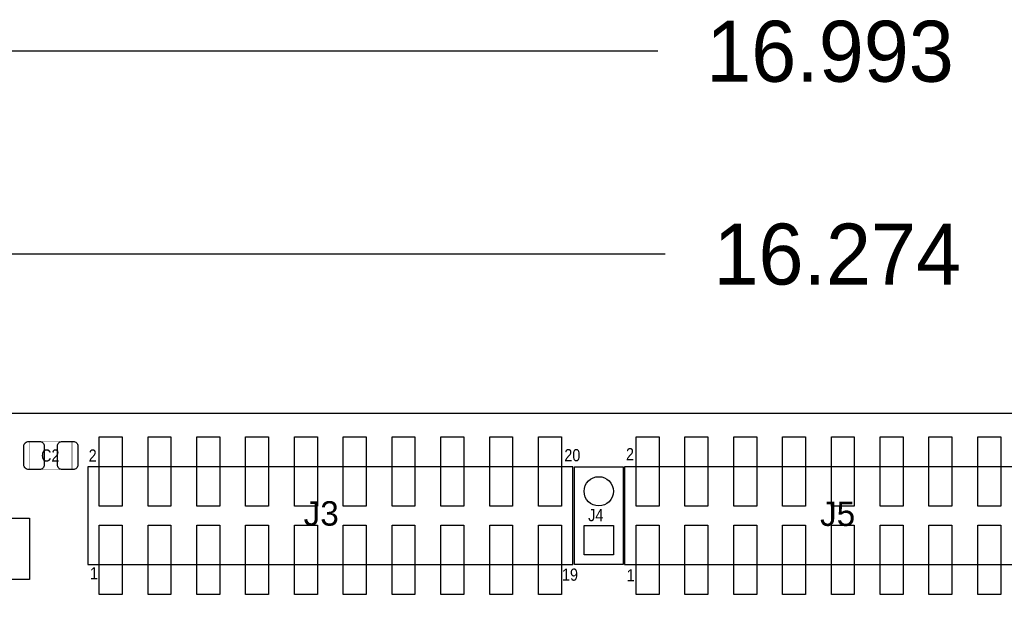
# Model space of a CAD drawing. Extents: x 0 to 190, y -12 to 110.
# Tile 8 of 15: x 38 to 89, y 80 to 110. Entities that reach past the tile are written whole.
import ezdxf
from ezdxf.enums import TextEntityAlignment as Align

# ---------------------------------------------------------------- set-up
doc = ezdxf.new("R2010")
doc.units = 0
for name, color, linetype in [('BG_DIMENSION', 1, 'CONTINUOUS'), ('BG_OUTLINE', 3, 'CONTINUOUS'), ('PG_ASSEMBLY_TOP', 140, 'CONTINUOUS'), ('PIN_BOTTOM', 6, 'CONTINUOUS'), ('PIN_TOP', 140, 'CONTINUOUS'), ('RD_ASSEMBLY_TOP', 140, 'CONTINUOUS')]:
    doc.layers.add(name, color=color, linetype=linetype)

msp = doc.modelspace()

# ---------------------------------------------------------------- linework, layer by layer
at = {"layer": 'BG_DIMENSION'}
for points in [[(70.92315, 108.49356), (0, 108.49356)], [(71.29907, 97.93478), (3.81, 97.93478)]]:
    msp.add_lwpolyline(points, dxfattribs=at)
at = {"layer": 'BG_OUTLINE'}
for points in [[(0, 87.63), (0, 89.662), (169.926, 89.662), (169.926, 0), (0, 0), (0, 12.903708)], [(0, 89.662), (169.926, 89.662)]]:
    msp.add_lwpolyline(points, dxfattribs=at)
at = {"layer": 'PG_ASSEMBLY_TOP', "const_width": 0.024892}
msp.add_lwpolyline([(40.440356, 88.182196), (40.440356, 86.722204), (38.240208, 86.722204), (38.240208, 88.182196), (40.440356, 88.182196)], dxfattribs=at)
at = {"layer": 'PG_ASSEMBLY_TOP'}
for points in [[(41.257728, 81.7753), (66.505328, 81.7753), (66.505328, 86.8553), (41.257728, 86.8553), (41.257728, 81.7753)], [(69.197728, 81.7753), (94.445328, 81.7753), (94.445328, 86.8553), (69.197728, 86.8553), (69.197728, 81.7753)]]:
    msp.add_lwpolyline(points, dxfattribs=at)
msp.add_lwpolyline([(69.121528, 81.7753), (66.581528, 81.7753), (66.581528, 86.8553), (69.121528, 86.8553)], close=True, dxfattribs=at)
at = {"layer": 'PIN_BOTTOM'}
msp.add_lwpolyline([(68.613528, 82.2833), (67.089528, 82.2833), (67.089528, 83.8073), (68.613528, 83.8073)], close=True, dxfattribs=at)
msp.add_circle((67.851528, 85.5853), 0.762, dxfattribs=at)
at = {"layer": 'PIN_TOP'}
for points in [[(38.185344, 88.187276), (38.74516, 88.187276, -0.414709), (38.99535, 87.937086), (38.99535, 86.967314, -0.414709), (38.74516, 86.717124), (38.185344, 86.717124, -0.414709), (37.935154, 86.967314), (37.935154, 87.937086, -0.414709)], [(40.49522, 86.717124), (39.935404, 86.717124, -0.414709), (39.685214, 86.967314), (39.685214, 87.937086, -0.414709), (39.935404, 88.187276), (40.49522, 88.187276, -0.414709), (40.74541, 87.937086), (40.74541, 86.967314, -0.414709)]]:
    msp.add_lwpolyline(points, format="xyb", close=True, dxfattribs=at)
for points in [[(41.854628, 84.8106), (41.854628, 88.4174), (43.048428, 88.4174), (43.048428, 84.8106)], [(44.394628, 84.8106), (44.394628, 88.4174), (45.588428, 88.4174), (45.588428, 84.8106)], [(46.934628, 84.8106), (46.934628, 88.4174), (48.128428, 88.4174), (48.128428, 84.8106)], [(49.474628, 84.8106), (49.474628, 88.4174), (50.668428, 88.4174), (50.668428, 84.8106)], [(52.014628, 84.8106), (52.014628, 88.4174), (53.208428, 88.4174), (53.208428, 84.8106)], [(54.554628, 84.8106), (54.554628, 88.4174), (55.748428, 88.4174), (55.748428, 84.8106)], [(57.094628, 84.8106), (57.094628, 88.4174), (58.288428, 88.4174), (58.288428, 84.8106)], [(59.634628, 84.8106), (59.634628, 88.4174), (60.828428, 88.4174), (60.828428, 84.8106)], [(62.174628, 84.8106), (62.174628, 88.4174), (63.368428, 88.4174), (63.368428, 84.8106)], [(64.714628, 84.8106), (64.714628, 88.4174), (65.908428, 88.4174), (65.908428, 84.8106)], [(69.794628, 84.8106), (69.794628, 88.4174), (70.988428, 88.4174), (70.988428, 84.8106)], [(72.334628, 84.8106), (72.334628, 88.4174), (73.528428, 88.4174), (73.528428, 84.8106)], [(74.874628, 84.8106), (74.874628, 88.4174), (76.068428, 88.4174), (76.068428, 84.8106)], [(77.414628, 84.8106), (77.414628, 88.4174), (78.608428, 88.4174), (78.608428, 84.8106)], [(79.954628, 84.8106), (79.954628, 88.4174), (81.148428, 88.4174), (81.148428, 84.8106)], [(82.494628, 84.8106), (82.494628, 88.4174), (83.688428, 88.4174), (83.688428, 84.8106)], [(85.034628, 84.8106), (85.034628, 88.4174), (86.228428, 88.4174), (86.228428, 84.8106)], [(87.574628, 84.8106), (87.574628, 88.4174), (88.768428, 88.4174), (88.768428, 84.8106)], [(35.917632, 80.987646), (35.917632, 84.188046), (38.229032, 84.188046), (38.229032, 80.987646)], [(41.854628, 80.2132), (41.854628, 83.82), (43.048428, 83.82), (43.048428, 80.2132)], [(44.394628, 80.2132), (44.394628, 83.82), (45.588428, 83.82), (45.588428, 80.2132)], [(46.934628, 80.2132), (46.934628, 83.82), (48.128428, 83.82), (48.128428, 80.2132)], [(49.474628, 80.2132), (49.474628, 83.82), (50.668428, 83.82), (50.668428, 80.2132)], [(52.014628, 80.2132), (52.014628, 83.82), (53.208428, 83.82), (53.208428, 80.2132)], [(54.554628, 80.2132), (54.554628, 83.82), (55.748428, 83.82), (55.748428, 80.2132)], [(57.094628, 80.2132), (57.094628, 83.82), (58.288428, 83.82), (58.288428, 80.2132)], [(59.634628, 80.2132), (59.634628, 83.82), (60.828428, 83.82), (60.828428, 80.2132)], [(62.174628, 80.2132), (62.174628, 83.82), (63.368428, 83.82), (63.368428, 80.2132)], [(64.714628, 80.2132), (64.714628, 83.82), (65.908428, 83.82), (65.908428, 80.2132)], [(68.613528, 82.2833), (67.089528, 82.2833), (67.089528, 83.8073), (68.613528, 83.8073)], [(69.794628, 80.2132), (69.794628, 83.82), (70.988428, 83.82), (70.988428, 80.2132)], [(72.334628, 80.2132), (72.334628, 83.82), (73.528428, 83.82), (73.528428, 80.2132)], [(74.874628, 80.2132), (74.874628, 83.82), (76.068428, 83.82), (76.068428, 80.2132)], [(77.414628, 80.2132), (77.414628, 83.82), (78.608428, 83.82), (78.608428, 80.2132)], [(79.954628, 80.2132), (79.954628, 83.82), (81.148428, 83.82), (81.148428, 80.2132)], [(82.494628, 80.2132), (82.494628, 83.82), (83.688428, 83.82), (83.688428, 80.2132)], [(85.034628, 80.2132), (85.034628, 83.82), (86.228428, 83.82), (86.228428, 80.2132)], [(87.574628, 80.2132), (87.574628, 83.82), (88.768428, 83.82), (88.768428, 80.2132)]]:
    msp.add_lwpolyline(points, close=True, dxfattribs=at)
msp.add_circle((67.851528, 85.5853), 0.762, dxfattribs=at)

# ---------------------------------------------------------------- texts
at = {"layer": 'BG_DIMENSION', "width": 0.992}
for s, p in [('16.993', (73.4441, 106.90606)), ('16.274', (73.82002, 96.34728))]:
    msp.add_text(s, height=3.175, dxfattribs=at).set_placement(p)
at = {"layer": 'PG_ASSEMBLY_TOP', "width": 0.88}
for s, p in [('2', (41.30929, 87.131906)), ('20', (66.06032, 87.149178)), ('2', (69.26834, 87.20074)), ('1', (41.378378, 80.99933)), ('19', (65.93967, 80.930242)), ('1', (69.30263, 80.895698))]:
    msp.add_text(s, height=0.635, dxfattribs=at).set_placement(p)
at = {"layer": 'RD_ASSEMBLY_TOP', "width": 0.88}
msp.add_text('C2', height=0.635, dxfattribs=at).set_placement((39.307516, 87.131906), align=Align.CENTER)
at = {"layer": 'RD_ASSEMBLY_TOP'}
for s, height, width, p in [('J3', 1.27, 1.02, (52.492656, 83.799934)), ('J4', 0.635, 0.88, (67.300602, 84.031074)), ('J5', 1.27, 1.02, (79.36611, 83.782662))]:
    msp.add_text(s, height=height, dxfattribs=dict(at, width=width)).set_placement(p)

doc.saveas('drawing.dxf')
